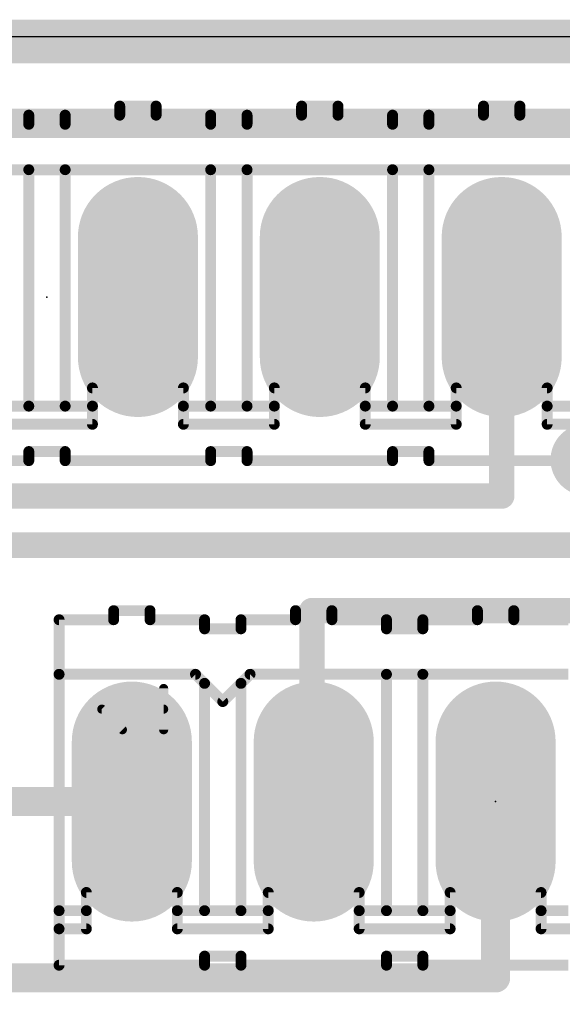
# Model space of a CAD drawing. Extents: x 0 to 100, y -1 to 59.
# Tile 8 of 11: x 62.82 to 70.4, y 45.48 to 59.23. Entities that reach past the tile are written whole.
import ezdxf

# ---------------------------------------------------------------- set-up
doc = ezdxf.new("R2010")
doc.units = 0
for name, color, linetype in [('1', 12, 'CONTINUOUS'), ('16', 132, 'CONTINUOUS'), ('17', 110, 'CONTINUOUS'), ('18', 110, 'CONTINUOUS'), ('20', 53, 'CONTINUOUS'), ('21', 253, 'CONTINUOUS'), ('22', 253, 'CONTINUOUS'), ('23', 53, 'CONTINUOUS'), ('24', 53, 'CONTINUOUS')]:
    doc.layers.add(name, color=color, linetype=linetype)

# ---------------------------------------------------------------- blocks, each defined once
blk = doc.blocks.new('LONGP100')
at = {"const_width": 1}
blk.add_lwpolyline([(-0.5, 0), (0.5, 0)], dxfattribs=at)
at = {"const_width": 0.5}
for points in [[(-0.5, 0.25, 1), (-0.5, -0.25)], [(0.5, -0.25, 1), (0.5, 0.25)]]:
    blk.add_lwpolyline(points, format="xyb", dxfattribs=at)
blk = doc.blocks.new('ROUNDV')
at = {"const_width": 0.5}
blk.add_lwpolyline([(0, -0.25, 1), (0, 0.25, 1), (0, -0.25)], format="xyb", dxfattribs=at)

msp = doc.modelspace()

# ---------------------------------------------------------------- linework, layer by layer
at = {"layer": '1'}
for points, const_width in [([(94.996, 58.928), (4.953, 58.928)], 0.6096), ([(46.736, 57.785), (79.714, 57.785)], 0.4064), ([(69.554, 52.578), (69.554, 55.359)], 0.3556), ([(60.833, 52.578), (69.554, 52.578)], 0.3556), ([(61.6458, 51.8922), (74.634, 51.8922)], 0.3556), ([(66.9036, 50.9778), (66.9036, 48.3108)], 0.3556), ([(75.9714, 50.9778), (66.9036, 50.9778)], 0.3556), ([(66.9036, 48.3108), (66.929, 48.3108)], 0.3556)]:
    msp.add_lwpolyline(points, dxfattribs=dict(at, const_width=const_width))
at = {"layer": '1', "const_width": 0.1778}
for points in [[(69.6429, 55.359, 1), (69.4651, 55.359)], [(69.554, 52.4891, 1), (69.554, 52.6669)], [(69.4651, 52.578, 1), (69.6429, 52.578)], [(66.9925, 50.9778, 1), (66.8147, 50.9778)], [(66.9036, 51.0667, 1), (66.9036, 50.8889)], [(66.9036, 48.3997, 1), (66.9036, 48.2219)], [(66.929, 48.2219, 1), (66.929, 48.3997)], [(66.8147, 48.3108, 1), (66.9925, 48.3108)]]:
    msp.add_lwpolyline(points, format="xyb", dxfattribs=at)
at = {"layer": '16'}
for points, const_width in [([(94.996, 58.928), (4.953, 58.928)], 0.6096), ([(62.484, 48.3108), (64.389, 48.3108)], 0.4064), ([(69.469, 45.847), (69.469, 48.3108)], 0.4064), ([(61.087, 45.847), (69.469, 45.847)], 0.4064)]:
    msp.add_lwpolyline(points, dxfattribs=dict(at, const_width=const_width))
at = {"layer": '16', "const_width": 0.2032}
for points in [[(64.389, 48.2092, 1), (64.389, 48.4124)], [(69.5706, 48.3108, 1), (69.3674, 48.3108)], [(69.3674, 45.847, 1), (69.5706, 45.847)], [(69.469, 45.7454, 1), (69.469, 45.9486)]]:
    msp.add_lwpolyline(points, format="xyb", dxfattribs=at)
at = {"layer": '20'}
msp.add_line((5, 59), (95, 59), dxfattribs=at)
at = {"layer": '21'}
for points, const_width in [([(64.135, 50.8508), (64.135, 50.9778)], 0.1524), ([(64.643, 50.9778), (64.135, 50.9778)], 0.1524), ([(64.643, 50.8508), (64.643, 50.9778)], 0.1524), ([(66.675, 50.8508), (66.675, 50.9778)], 0.1524), ([(67.183, 50.9778), (66.675, 50.9778)], 0.1524), ([(67.183, 50.8508), (67.183, 50.9778)], 0.1524), ([(69.215, 50.8508), (69.215, 50.9778)], 0.1524), ([(69.723, 50.9778), (69.215, 50.9778)], 0.1524), ([(69.723, 50.8508), (69.723, 50.9778)], 0.1524), ([(63.373, 50.8508), (63.373, 50.0888)], 0.1524), ([(63.373, 50.8508), (64.135, 50.8508)], 0.1524), ([(65.405, 50.8508), (64.643, 50.8508)], 0.1524), ([(65.405, 50.7238), (65.405, 50.8508)], 0.1524), ([(65.913, 50.7238), (65.913, 50.8508)], 0.1524), ([(65.913, 50.8508), (66.675, 50.8508)], 0.1524), ([(67.183, 50.8508), (67.945, 50.8508)], 0.1524), ([(67.945, 50.7238), (67.945, 50.8508)], 0.1524), ([(68.453, 50.7238), (68.453, 50.8508)], 0.1524), ([(68.453, 50.8508), (69.215, 50.8508)], 0.1524), ([(69.723, 50.8508), (70.485, 50.8508)], 0.1524), ([(65.405, 50.7238), (65.913, 50.7238)], 0.1524), ([(68.453, 50.7238), (67.945, 50.7238)], 0.1524), ([(63.373, 50.0888), (63.373, 46.7868)], 0.1524), ([(65.278, 50.0888), (63.373, 50.0888)], 0.1524), ([(65.278, 50.0888), (65.405, 49.9618)], 0.1524), ([(65.913, 49.9618), (66.04, 50.0888)], 0.1524), ([(66.04, 50.0888), (67.945, 50.0888)], 0.1524), ([(67.945, 50.0888), (68.453, 50.0888)], 0.1524), ([(67.945, 50.0888), (67.945, 46.7868)], 0.1524), ([(68.453, 50.0888), (68.453, 46.7868)], 0.1524), ([(68.453, 50.0888), (70.485, 50.0888)], 0.1524), ([(64.8335, 49.3141), (64.8335, 49.8903)], 0.127), ([(65.405, 49.9618), (65.659, 49.7078)], 0.1524), ([(65.405, 49.9618), (65.405, 46.7868)], 0.1524), ([(65.659, 49.7078), (65.913, 49.9618)], 0.1524), ([(65.913, 49.9618), (65.913, 46.7868)], 0.1524), ([(64.2573, 49.3141), (63.9692, 49.6022)], 0.127), ([(63.9692, 49.6022), (64.8335, 49.6022)], 0.127), ([(63.754, 47.0408), (65.024, 47.0408)], 0.1524), ([(63.754, 46.7868), (63.754, 47.0408)], 0.1524), ([(65.024, 46.7868), (65.024, 47.0408)], 0.1524), ([(66.294, 46.7868), (66.294, 47.0408)], 0.1524), ([(66.294, 47.0408), (67.564, 47.0408)], 0.1524), ([(67.564, 46.7868), (67.564, 47.0408)], 0.1524), ([(68.834, 47.0408), (70.104, 47.0408)], 0.1524), ([(68.834, 46.7868), (68.834, 47.0408)], 0.1524), ([(70.104, 46.7868), (70.104, 47.0408)], 0.1524), ([(63.754, 46.7868), (63.373, 46.7868)], 0.1524), ([(63.373, 46.7868), (63.373, 46.5328)], 0.1524), ([(63.754, 46.5328), (63.754, 46.7868)], 0.1524), ([(65.024, 46.5328), (65.024, 46.7868)], 0.1524), ([(65.024, 46.7868), (65.405, 46.7868)], 0.1524), ([(65.405, 46.7868), (65.913, 46.7868)], 0.1524), ([(65.913, 46.7868), (66.294, 46.7868)], 0.1524), ([(66.294, 46.5328), (66.294, 46.7868)], 0.1524), ([(67.564, 46.5328), (67.564, 46.7868)], 0.1524), ([(67.564, 46.7868), (67.945, 46.7868)], 0.1524), ([(67.945, 46.7868), (68.453, 46.7868)], 0.1524), ([(68.453, 46.7868), (68.834, 46.7868)], 0.1524), ([(68.834, 46.5328), (68.834, 46.7868)], 0.1524), ([(70.104, 46.5328), (70.104, 46.7868)], 0.1524), ([(70.104, 46.7868), (70.485, 46.7868)], 0.1524), ([(63.373, 46.5328), (63.373, 46.0248)], 0.1524), ([(63.373, 46.5328), (63.754, 46.5328)], 0.1524), ([(66.294, 46.5328), (65.024, 46.5328)], 0.1524), ([(67.564, 46.5328), (68.834, 46.5328)], 0.1524), ([(71.374, 46.5328), (70.104, 46.5328)], 0.1524), ([(65.405, 46.1518), (65.405, 46.0248)], 0.1524), ([(65.913, 46.1518), (65.405, 46.1518)], 0.1524), ([(65.913, 46.1518), (65.913, 46.0248)], 0.1524), ([(68.453, 46.1518), (67.945, 46.1518)], 0.1524), ([(67.945, 46.1518), (67.945, 46.0248)], 0.1524), ([(68.453, 46.1518), (68.453, 46.0248)], 0.1524), ([(65.405, 46.0248), (63.373, 46.0248)], 0.1524), ([(65.913, 46.0248), (67.945, 46.0248)], 0.1524), ([(70.485, 46.0248), (68.453, 46.0248)], 0.1524)]:
    msp.add_lwpolyline(points, dxfattribs=dict(at, const_width=const_width))
for points, const_width in [([(64.1731, 50.9778, 1), (64.0969, 50.9778)], 0.0762), ([(64.135, 51.0159, 1), (64.135, 50.9397)], 0.0762), ([(64.6811, 50.9778, 1), (64.6049, 50.9778)], 0.0762), ([(64.643, 50.9397, 1), (64.643, 51.0159)], 0.0762), ([(66.7131, 50.9778, 1), (66.6369, 50.9778)], 0.0762), ([(66.675, 51.0159, 1), (66.675, 50.9397)], 0.0762), ([(67.2211, 50.9778, 1), (67.1449, 50.9778)], 0.0762), ([(67.183, 50.9397, 1), (67.183, 51.0159)], 0.0762), ([(69.2531, 50.9778, 1), (69.1769, 50.9778)], 0.0762), ([(69.215, 51.0159, 1), (69.215, 50.9397)], 0.0762), ([(69.7611, 50.9778, 1), (69.6849, 50.9778)], 0.0762), ([(69.723, 50.9397, 1), (69.723, 51.0159)], 0.0762), ([(63.4111, 50.8508, 1), (63.3349, 50.8508)], 0.0762), ([(63.373, 50.8889, 1), (63.373, 50.8127)], 0.0762), ([(64.135, 50.8127, 1), (64.135, 50.8889)], 0.0762), ([(64.643, 50.8889, 1), (64.643, 50.8127)], 0.0762), ([(65.4431, 50.8508, 1), (65.3669, 50.8508)], 0.0762), ([(65.405, 50.8127, 1), (65.405, 50.8889)], 0.0762), ([(65.9511, 50.8508, 1), (65.8749, 50.8508)], 0.0762), ([(65.913, 50.8889, 1), (65.913, 50.8127)], 0.0762), ([(66.675, 50.8127, 1), (66.675, 50.8889)], 0.0762), ([(67.183, 50.8889, 1), (67.183, 50.8127)], 0.0762), ([(67.9831, 50.8508, 1), (67.9069, 50.8508)], 0.0762), ([(67.945, 50.8127, 1), (67.945, 50.8889)], 0.0762), ([(68.4911, 50.8508, 1), (68.4149, 50.8508)], 0.0762), ([(68.453, 50.8889, 1), (68.453, 50.8127)], 0.0762), ([(69.215, 50.8127, 1), (69.215, 50.8889)], 0.0762), ([(69.723, 50.8889, 1), (69.723, 50.8127)], 0.0762), ([(64.0969, 50.8508, 1), (64.1731, 50.8508)], 0.0762), ([(64.6049, 50.8508, 1), (64.6811, 50.8508)], 0.0762), ([(65.405, 50.7619, 1), (65.405, 50.6857)], 0.0762), ([(65.3669, 50.7238, 1), (65.4431, 50.7238)], 0.0762), ([(65.8749, 50.7238, 1), (65.9511, 50.7238)], 0.0762), ([(65.913, 50.6857, 1), (65.913, 50.7619)], 0.0762), ([(66.6369, 50.8508, 1), (66.7131, 50.8508)], 0.0762), ([(67.1449, 50.8508, 1), (67.2211, 50.8508)], 0.0762), ([(67.945, 50.7619, 1), (67.945, 50.6857)], 0.0762), ([(67.9069, 50.7238, 1), (67.9831, 50.7238)], 0.0762), ([(68.4149, 50.7238, 1), (68.4911, 50.7238)], 0.0762), ([(68.453, 50.6857, 1), (68.453, 50.7619)], 0.0762), ([(69.1769, 50.8508, 1), (69.2531, 50.8508)], 0.0762), ([(69.6849, 50.8508, 1), (69.7611, 50.8508)], 0.0762), ([(63.4111, 50.0888, 1), (63.3349, 50.0888)], 0.0762), ([(63.373, 50.1269, 1), (63.373, 50.0507)], 0.0762), ([(63.3349, 50.0888, 1), (63.4111, 50.0888)], 0.0762), ([(65.3049, 50.1157, 1), (65.2511, 50.0619)], 0.0762), ([(65.278, 50.0507, 1), (65.278, 50.1269)], 0.0762), ([(66.04, 50.1269, 1), (66.04, 50.0507)], 0.0762), ([(66.0669, 50.0619, 1), (66.0131, 50.1157)], 0.0762), ([(67.945, 50.1269, 1), (67.945, 50.0507)], 0.0762), ([(67.9831, 50.0888, 1), (67.9069, 50.0888)], 0.0762), ([(67.945, 50.0507, 1), (67.945, 50.1269)], 0.0762), ([(68.4911, 50.0888, 1), (68.4149, 50.0888)], 0.0762), ([(68.453, 50.1269, 1), (68.453, 50.0507)], 0.0762), ([(68.453, 50.0507, 1), (68.453, 50.1269)], 0.0762), ([(64.8653, 49.8903, 1), (64.8017, 49.8903)], 0.0635), ([(65.4431, 49.9618, 1), (65.3669, 49.9618)], 0.0762), ([(65.4319, 49.9887, 1), (65.3781, 49.9349)], 0.0762), ([(65.3781, 49.9349, 1), (65.4319, 49.9887)], 0.0762), ([(65.9511, 49.9618, 1), (65.8749, 49.9618)], 0.0762), ([(65.8861, 49.9887, 1), (65.9399, 49.9349)], 0.0762), ([(65.9399, 49.9349, 1), (65.8861, 49.9887)], 0.0762), ([(63.9692, 49.634, 1), (63.9692, 49.5705)], 0.0635), ([(63.9916, 49.6247, 1), (63.9467, 49.5798)], 0.0635), ([(64.8335, 49.5705, 1), (64.8335, 49.634)], 0.0635), ([(65.6321, 49.7347, 1), (65.6859, 49.6809)], 0.0762), ([(65.6321, 49.6809, 1), (65.6859, 49.7347)], 0.0762), ([(64.2348, 49.2916, 1), (64.2797, 49.3366)], 0.0635), ([(64.8017, 49.3141, 1), (64.8653, 49.3141)], 0.0635), ([(63.754, 47.0789, 1), (63.754, 47.0027)], 0.0762), ([(63.7921, 47.0408, 1), (63.7159, 47.0408)], 0.0762), ([(65.0621, 47.0408, 1), (64.9859, 47.0408)], 0.0762), ([(65.024, 47.0027, 1), (65.024, 47.0789)], 0.0762), ([(66.3321, 47.0408, 1), (66.2559, 47.0408)], 0.0762), ([(66.294, 47.0789, 1), (66.294, 47.0027)], 0.0762), ([(67.6021, 47.0408, 1), (67.5259, 47.0408)], 0.0762), ([(67.564, 47.0027, 1), (67.564, 47.0789)], 0.0762), ([(68.834, 47.0789, 1), (68.834, 47.0027)], 0.0762), ([(68.8721, 47.0408, 1), (68.7959, 47.0408)], 0.0762), ([(70.1421, 47.0408, 1), (70.0659, 47.0408)], 0.0762), ([(70.104, 47.0027, 1), (70.104, 47.0789)], 0.0762), ([(63.373, 46.8249, 1), (63.373, 46.7487)], 0.0762), ([(63.4111, 46.7868, 1), (63.3349, 46.7868)], 0.0762), ([(63.3349, 46.7868, 1), (63.4111, 46.7868)], 0.0762), ([(63.7921, 46.7868, 1), (63.7159, 46.7868)], 0.0762), ([(63.7159, 46.7868, 1), (63.7921, 46.7868)], 0.0762), ([(63.754, 46.7487, 1), (63.754, 46.8249)], 0.0762), ([(65.0621, 46.7868, 1), (64.9859, 46.7868)], 0.0762), ([(65.024, 46.8249, 1), (65.024, 46.7487)], 0.0762), ([(64.9859, 46.7868, 1), (65.0621, 46.7868)], 0.0762), ([(65.405, 46.8249, 1), (65.405, 46.7487)], 0.0762), ([(65.3669, 46.7868, 1), (65.4431, 46.7868)], 0.0762), ([(65.405, 46.7487, 1), (65.405, 46.8249)], 0.0762), ([(65.913, 46.8249, 1), (65.913, 46.7487)], 0.0762), ([(65.8749, 46.7868, 1), (65.9511, 46.7868)], 0.0762), ([(65.913, 46.7487, 1), (65.913, 46.8249)], 0.0762), ([(66.3321, 46.7868, 1), (66.2559, 46.7868)], 0.0762), ([(66.2559, 46.7868, 1), (66.3321, 46.7868)], 0.0762), ([(66.294, 46.7487, 1), (66.294, 46.8249)], 0.0762), ([(67.6021, 46.7868, 1), (67.5259, 46.7868)], 0.0762), ([(67.564, 46.8249, 1), (67.564, 46.7487)], 0.0762), ([(67.5259, 46.7868, 1), (67.6021, 46.7868)], 0.0762), ([(67.945, 46.8249, 1), (67.945, 46.7487)], 0.0762), ([(67.9069, 46.7868, 1), (67.9831, 46.7868)], 0.0762), ([(67.945, 46.7487, 1), (67.945, 46.8249)], 0.0762), ([(68.453, 46.8249, 1), (68.453, 46.7487)], 0.0762), ([(68.4149, 46.7868, 1), (68.4911, 46.7868)], 0.0762), ([(68.453, 46.7487, 1), (68.453, 46.8249)], 0.0762), ([(68.8721, 46.7868, 1), (68.7959, 46.7868)], 0.0762), ([(68.7959, 46.7868, 1), (68.8721, 46.7868)], 0.0762), ([(68.834, 46.7487, 1), (68.834, 46.8249)], 0.0762), ([(70.1421, 46.7868, 1), (70.0659, 46.7868)], 0.0762), ([(70.104, 46.8249, 1), (70.104, 46.7487)], 0.0762), ([(70.0659, 46.7868, 1), (70.1421, 46.7868)], 0.0762), ([(63.4111, 46.5328, 1), (63.3349, 46.5328)], 0.0762), ([(63.373, 46.5709, 1), (63.373, 46.4947)], 0.0762), ([(63.3349, 46.5328, 1), (63.4111, 46.5328)], 0.0762), ([(63.7159, 46.5328, 1), (63.7921, 46.5328)], 0.0762), ([(63.754, 46.4947, 1), (63.754, 46.5709)], 0.0762), ([(65.024, 46.5709, 1), (65.024, 46.4947)], 0.0762), ([(64.9859, 46.5328, 1), (65.0621, 46.5328)], 0.0762), ([(66.2559, 46.5328, 1), (66.3321, 46.5328)], 0.0762), ([(66.294, 46.4947, 1), (66.294, 46.5709)], 0.0762), ([(67.564, 46.5709, 1), (67.564, 46.4947)], 0.0762), ([(67.5259, 46.5328, 1), (67.6021, 46.5328)], 0.0762), ([(68.7959, 46.5328, 1), (68.8721, 46.5328)], 0.0762), ([(68.834, 46.4947, 1), (68.834, 46.5709)], 0.0762), ([(70.104, 46.5709, 1), (70.104, 46.4947)], 0.0762), ([(70.0659, 46.5328, 1), (70.1421, 46.5328)], 0.0762), ([(65.4431, 46.1518, 1), (65.3669, 46.1518)], 0.0762), ([(65.405, 46.1899, 1), (65.405, 46.1137)], 0.0762), ([(65.9511, 46.1518, 1), (65.8749, 46.1518)], 0.0762), ([(65.913, 46.1137, 1), (65.913, 46.1899)], 0.0762), ([(67.945, 46.1899, 1), (67.945, 46.1137)], 0.0762), ([(67.9831, 46.1518, 1), (67.9069, 46.1518)], 0.0762), ([(68.4911, 46.1518, 1), (68.4149, 46.1518)], 0.0762), ([(68.453, 46.1137, 1), (68.453, 46.1899)], 0.0762), ([(63.373, 46.0629, 1), (63.373, 45.9867)], 0.0762), ([(65.405, 45.9867, 1), (65.405, 46.0629)], 0.0762), ([(65.913, 46.0629, 1), (65.913, 45.9867)], 0.0762), ([(67.945, 45.9867, 1), (67.945, 46.0629)], 0.0762), ([(68.453, 46.0629, 1), (68.453, 45.9867)], 0.0762), ([(55.4736, 22.098, 1), (55.4736, 45.974)], 0.1524), ([(63.3349, 46.0248, 1), (63.4111, 46.0248)], 0.0762), ([(65.3669, 46.0248, 1), (65.4431, 46.0248)], 0.0762), ([(65.8749, 46.0248, 1), (65.9511, 46.0248)], 0.0762), ([(67.9069, 46.0248, 1), (67.9831, 46.0248)], 0.0762), ([(68.4149, 46.0248, 1), (68.4911, 46.0248)], 0.0762), ([(55.4736, 22.479, 1), (55.4736, 45.593)], 0.1524)]:
    msp.add_lwpolyline(points, format="xyb", dxfattribs=dict(at, const_width=const_width))
at = {"layer": '22', "const_width": 0.1524}
for points in [[(64.22, 57.899), (64.22, 58.026)], [(64.22, 58.026), (64.728, 58.026)], [(64.728, 57.899), (64.728, 58.026)], [(66.76, 57.899), (66.76, 58.026)], [(66.76, 58.026), (67.268, 58.026)], [(67.268, 57.899), (67.268, 58.026)], [(69.3, 57.899), (69.3, 58.026)], [(69.3, 58.026), (69.808, 58.026)], [(69.808, 57.899), (69.808, 58.026)], [(62.95, 57.899), (62.188, 57.899)], [(62.95, 57.772), (62.95, 57.899)], [(63.458, 57.772), (63.458, 57.899)], [(63.458, 57.899), (64.22, 57.899)], [(65.49, 57.899), (64.728, 57.899)], [(65.49, 57.772), (65.49, 57.899)], [(65.998, 57.772), (65.998, 57.899)], [(65.998, 57.899), (66.76, 57.899)], [(68.03, 57.899), (67.268, 57.899)], [(68.03, 57.772), (68.03, 57.899)], [(68.538, 57.772), (68.538, 57.899)], [(68.538, 57.899), (69.3, 57.899)], [(70.57, 57.899), (69.808, 57.899)], [(63.458, 57.772), (62.95, 57.772)], [(65.998, 57.772), (65.49, 57.772)], [(68.538, 57.772), (68.03, 57.772)], [(62.95, 57.137), (60.918, 57.137)], [(62.95, 57.137), (62.95, 53.835)], [(63.458, 57.137), (62.95, 57.137)], [(65.49, 57.137), (63.458, 57.137)], [(63.458, 57.137), (63.458, 53.835)], [(65.49, 57.137), (65.49, 53.835)], [(65.998, 57.137), (65.49, 57.137)], [(68.03, 57.137), (65.998, 57.137)], [(65.998, 57.137), (65.998, 53.835)], [(68.03, 57.137), (68.03, 53.835)], [(68.538, 57.137), (68.03, 57.137)], [(70.57, 57.137), (68.538, 57.137)], [(68.538, 57.137), (68.538, 53.835)], [(65.109, 54.089), (63.839, 54.089)], [(63.839, 53.835), (63.839, 54.089)], [(65.109, 53.835), (65.109, 54.089)], [(67.649, 54.089), (66.379, 54.089)], [(66.379, 53.835), (66.379, 54.089)], [(67.649, 53.835), (67.649, 54.089)], [(70.189, 54.089), (68.919, 54.089)], [(68.919, 53.835), (68.919, 54.089)], [(70.189, 53.835), (70.189, 54.089)], [(62.95, 53.835), (62.569, 53.835)], [(63.458, 53.835), (62.95, 53.835)], [(63.839, 53.835), (63.458, 53.835)], [(63.839, 53.581), (63.839, 53.835)], [(65.109, 53.581), (65.109, 53.835)], [(65.49, 53.835), (65.109, 53.835)], [(65.998, 53.835), (65.49, 53.835)], [(66.379, 53.835), (65.998, 53.835)], [(66.379, 53.581), (66.379, 53.835)], [(67.649, 53.581), (67.649, 53.835)], [(68.03, 53.835), (67.649, 53.835)], [(68.538, 53.835), (68.03, 53.835)], [(68.919, 53.835), (68.538, 53.835)], [(68.919, 53.581), (68.919, 53.835)], [(70.189, 53.581), (70.189, 53.835)], [(70.57, 53.835), (70.189, 53.835)], [(62.569, 53.581), (63.839, 53.581)], [(65.109, 53.581), (66.379, 53.581)], [(67.649, 53.581), (68.919, 53.581)], [(70.189, 53.581), (71.459, 53.581)], [(62.95, 53.2), (63.458, 53.2)], [(62.95, 53.2), (62.95, 53.073)], [(63.458, 53.2), (63.458, 53.073)], [(65.49, 53.2), (65.998, 53.2)], [(65.49, 53.2), (65.49, 53.073)], [(65.998, 53.2), (65.998, 53.073)], [(68.03, 53.2), (68.538, 53.2)], [(68.03, 53.2), (68.03, 53.073)], [(68.538, 53.2), (68.538, 53.073)], [(60.918, 53.073), (62.95, 53.073)], [(63.458, 53.073), (65.49, 53.073)], [(65.998, 53.073), (68.03, 53.073)], [(68.538, 53.073), (70.57, 53.073)]]:
    msp.add_lwpolyline(points, dxfattribs=at)
at = {"layer": '22', "const_width": 0.0762}
for points in [[(64.2581, 58.026, 1), (64.1819, 58.026)], [(64.22, 58.0641, 1), (64.22, 57.9879)], [(64.7661, 58.026, 1), (64.6899, 58.026)], [(64.728, 57.9879, 1), (64.728, 58.0641)], [(66.7981, 58.026, 1), (66.7219, 58.026)], [(66.76, 58.0641, 1), (66.76, 57.9879)], [(67.3061, 58.026, 1), (67.2299, 58.026)], [(67.268, 57.9879, 1), (67.268, 58.0641)], [(69.3381, 58.026, 1), (69.2619, 58.026)], [(69.3, 58.0641, 1), (69.3, 57.9879)], [(69.8461, 58.026, 1), (69.7699, 58.026)], [(69.808, 57.9879, 1), (69.808, 58.0641)], [(62.9881, 57.899, 1), (62.9119, 57.899)], [(62.95, 57.8609, 1), (62.95, 57.9371)], [(63.4961, 57.899, 1), (63.4199, 57.899)], [(63.458, 57.9371, 1), (63.458, 57.8609)], [(64.1819, 57.899, 1), (64.2581, 57.899)], [(64.22, 57.8609, 1), (64.22, 57.9371)], [(64.728, 57.9371, 1), (64.728, 57.8609)], [(64.6899, 57.899, 1), (64.7661, 57.899)], [(65.5281, 57.899, 1), (65.4519, 57.899)], [(65.49, 57.8609, 1), (65.49, 57.9371)], [(66.0361, 57.899, 1), (65.9599, 57.899)], [(65.998, 57.9371, 1), (65.998, 57.8609)], [(66.7219, 57.899, 1), (66.7981, 57.899)], [(66.76, 57.8609, 1), (66.76, 57.9371)], [(67.268, 57.9371, 1), (67.268, 57.8609)], [(67.2299, 57.899, 1), (67.3061, 57.899)], [(68.0681, 57.899, 1), (67.9919, 57.899)], [(68.03, 57.8609, 1), (68.03, 57.9371)], [(68.5761, 57.899, 1), (68.4999, 57.899)], [(68.538, 57.9371, 1), (68.538, 57.8609)], [(69.2619, 57.899, 1), (69.3381, 57.899)], [(69.3, 57.8609, 1), (69.3, 57.9371)], [(69.808, 57.9371, 1), (69.808, 57.8609)], [(69.7699, 57.899, 1), (69.8461, 57.899)], [(62.95, 57.8101, 1), (62.95, 57.7339)], [(62.9119, 57.772, 1), (62.9881, 57.772)], [(63.4199, 57.772, 1), (63.4961, 57.772)], [(63.458, 57.7339, 1), (63.458, 57.8101)], [(65.49, 57.8101, 1), (65.49, 57.7339)], [(65.4519, 57.772, 1), (65.5281, 57.772)], [(65.9599, 57.772, 1), (66.0361, 57.772)], [(65.998, 57.7339, 1), (65.998, 57.8101)], [(68.03, 57.8101, 1), (68.03, 57.7339)], [(67.9919, 57.772, 1), (68.0681, 57.772)], [(68.4999, 57.772, 1), (68.5761, 57.772)], [(68.538, 57.7339, 1), (68.538, 57.8101)], [(62.9881, 57.137, 1), (62.9119, 57.137)], [(62.95, 57.1751, 1), (62.95, 57.0989)], [(62.95, 57.0989, 1), (62.95, 57.1751)], [(63.458, 57.1751, 1), (63.458, 57.0989)], [(63.4961, 57.137, 1), (63.4199, 57.137)], [(63.458, 57.0989, 1), (63.458, 57.1751)], [(65.5281, 57.137, 1), (65.4519, 57.137)], [(65.49, 57.1751, 1), (65.49, 57.0989)], [(65.49, 57.0989, 1), (65.49, 57.1751)], [(65.998, 57.1751, 1), (65.998, 57.0989)], [(66.0361, 57.137, 1), (65.9599, 57.137)], [(65.998, 57.0989, 1), (65.998, 57.1751)], [(68.0681, 57.137, 1), (67.9919, 57.137)], [(68.03, 57.1751, 1), (68.03, 57.0989)], [(68.03, 57.0989, 1), (68.03, 57.1751)], [(68.538, 57.1751, 1), (68.538, 57.0989)], [(68.5761, 57.137, 1), (68.4999, 57.137)], [(68.538, 57.0989, 1), (68.538, 57.1751)], [(63.839, 54.1271, 1), (63.839, 54.0509)], [(63.8771, 54.089, 1), (63.8009, 54.089)], [(65.1471, 54.089, 1), (65.0709, 54.089)], [(65.109, 54.0509, 1), (65.109, 54.1271)], [(66.379, 54.1271, 1), (66.379, 54.0509)], [(66.4171, 54.089, 1), (66.3409, 54.089)], [(67.6871, 54.089, 1), (67.6109, 54.089)], [(67.649, 54.0509, 1), (67.649, 54.1271)], [(68.919, 54.1271, 1), (68.919, 54.0509)], [(68.9571, 54.089, 1), (68.8809, 54.089)], [(70.2271, 54.089, 1), (70.1509, 54.089)], [(70.189, 54.0509, 1), (70.189, 54.1271)], [(62.95, 53.8731, 1), (62.95, 53.7969)], [(62.9119, 53.835, 1), (62.9881, 53.835)], [(62.95, 53.7969, 1), (62.95, 53.8731)], [(63.458, 53.8731, 1), (63.458, 53.7969)], [(63.4199, 53.835, 1), (63.4961, 53.835)], [(63.458, 53.7969, 1), (63.458, 53.8731)], [(63.8771, 53.835, 1), (63.8009, 53.835)], [(63.8009, 53.835, 1), (63.8771, 53.835)], [(63.839, 53.7969, 1), (63.839, 53.8731)], [(65.1471, 53.835, 1), (65.0709, 53.835)], [(65.109, 53.8731, 1), (65.109, 53.7969)], [(65.0709, 53.835, 1), (65.1471, 53.835)], [(65.49, 53.8731, 1), (65.49, 53.7969)], [(65.4519, 53.835, 1), (65.5281, 53.835)], [(65.49, 53.7969, 1), (65.49, 53.8731)], [(65.998, 53.8731, 1), (65.998, 53.7969)], [(65.9599, 53.835, 1), (66.0361, 53.835)], [(65.998, 53.7969, 1), (65.998, 53.8731)], [(66.4171, 53.835, 1), (66.3409, 53.835)], [(66.3409, 53.835, 1), (66.4171, 53.835)], [(66.379, 53.7969, 1), (66.379, 53.8731)], [(67.6871, 53.835, 1), (67.6109, 53.835)], [(67.649, 53.8731, 1), (67.649, 53.7969)], [(67.6109, 53.835, 1), (67.6871, 53.835)], [(68.03, 53.8731, 1), (68.03, 53.7969)], [(67.9919, 53.835, 1), (68.0681, 53.835)], [(68.03, 53.7969, 1), (68.03, 53.8731)], [(68.538, 53.8731, 1), (68.538, 53.7969)], [(68.4999, 53.835, 1), (68.5761, 53.835)], [(68.538, 53.7969, 1), (68.538, 53.8731)], [(68.9571, 53.835, 1), (68.8809, 53.835)], [(68.8809, 53.835, 1), (68.9571, 53.835)], [(68.919, 53.7969, 1), (68.919, 53.8731)], [(70.2271, 53.835, 1), (70.1509, 53.835)], [(70.189, 53.8731, 1), (70.189, 53.7969)], [(70.1509, 53.835, 1), (70.2271, 53.835)], [(63.839, 53.5429, 1), (63.839, 53.6191)], [(65.109, 53.6191, 1), (65.109, 53.5429)], [(66.379, 53.5429, 1), (66.379, 53.6191)], [(67.649, 53.6191, 1), (67.649, 53.5429)], [(68.919, 53.5429, 1), (68.919, 53.6191)], [(70.189, 53.6191, 1), (70.189, 53.5429)], [(63.8009, 53.581, 1), (63.8771, 53.581)], [(65.0709, 53.581, 1), (65.1471, 53.581)], [(66.3409, 53.581, 1), (66.4171, 53.581)], [(67.6109, 53.581, 1), (67.6871, 53.581)], [(68.8809, 53.581, 1), (68.9571, 53.581)], [(70.1509, 53.581, 1), (70.2271, 53.581)], [(62.95, 53.2381, 1), (62.95, 53.1619)], [(62.9881, 53.2, 1), (62.9119, 53.2)], [(63.4961, 53.2, 1), (63.4199, 53.2)], [(63.458, 53.1619, 1), (63.458, 53.2381)], [(65.49, 53.2381, 1), (65.49, 53.1619)], [(65.5281, 53.2, 1), (65.4519, 53.2)], [(66.0361, 53.2, 1), (65.9599, 53.2)], [(65.998, 53.1619, 1), (65.998, 53.2381)], [(68.03, 53.2381, 1), (68.03, 53.1619)], [(68.0681, 53.2, 1), (67.9919, 53.2)], [(68.5761, 53.2, 1), (68.4999, 53.2)], [(68.538, 53.1619, 1), (68.538, 53.2381)], [(62.9119, 53.073, 1), (62.9881, 53.073)], [(62.95, 53.0349, 1), (62.95, 53.1111)], [(63.458, 53.1111, 1), (63.458, 53.0349)], [(63.4199, 53.073, 1), (63.4961, 53.073)], [(65.4519, 53.073, 1), (65.5281, 53.073)], [(65.49, 53.0349, 1), (65.49, 53.1111)], [(65.998, 53.1111, 1), (65.998, 53.0349)], [(65.9599, 53.073, 1), (66.0361, 53.073)], [(67.9919, 53.073, 1), (68.0681, 53.073)], [(68.03, 53.0349, 1), (68.03, 53.1111)], [(68.538, 53.1111, 1), (68.538, 53.0349)], [(68.4999, 53.073, 1), (68.5761, 53.073)]]:
    msp.add_lwpolyline(points, format="xyb", dxfattribs=at)
at = {"layer": '23'}
msp.add_point((69.469, 48.3108), dxfattribs=at)
at = {"layer": '24'}
msp.add_point((63.204, 55.359), dxfattribs=at)

# ---------------------------------------------------------------- block references
at = {"layer": '17', "xscale": 1.6764, "yscale": 1.6764, "rotation": 90}
for p in [(64.474, 55.359), (64.474, 55.359), (67.014, 55.359), (67.014, 55.359), (69.554, 55.359), (69.554, 55.359), (64.389, 48.3108), (64.389, 48.3108), (66.929, 48.3108), (66.929, 48.3108), (69.469, 48.3108), (69.469, 48.3108)]:
    msp.add_blockref('LONGP100', p, dxfattribs=at)
at = {"layer": '18', "xscale": 1.0064, "yscale": 1.0064}
msp.add_blockref('ROUNDV', (70.739, 53.086), dxfattribs=at)
msp.add_blockref('ROUNDV', (70.739, 53.086), dxfattribs=at)

doc.saveas('drawing.dxf')
